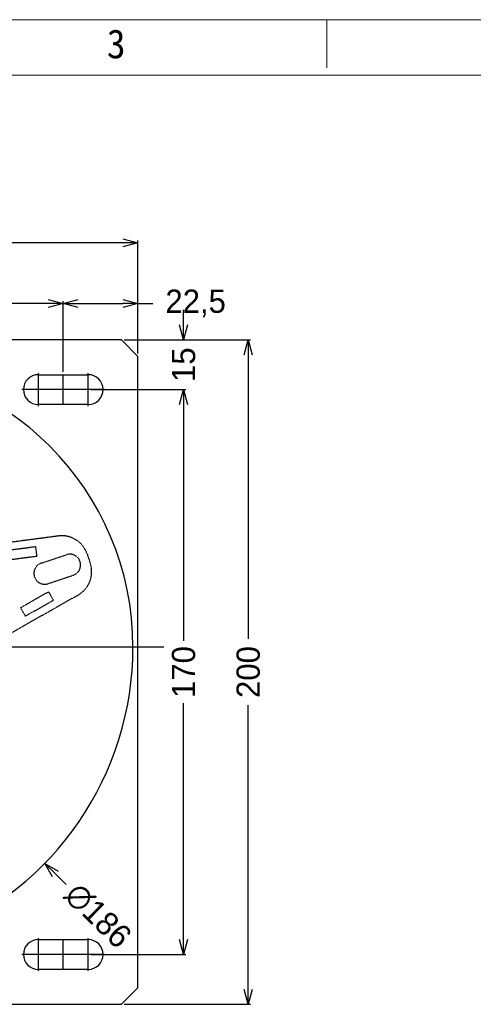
# Model space of a CAD drawing. Header units: millimetres. Extents: x -24622 to 57, y -1603 to 1112.
# Tile 199 of 219: x -474 to -338, y 815 to 1112. Entities that reach past the tile are written whole.
import ezdxf
from ezdxf.enums import TextEntityAlignment as Align
from ezdxf.lldxf.tags import DXFTag

# ---------------------------------------------------------------- set-up
doc = ezdxf.new("R2010")
doc.units = ezdxf.units.MM
doc.linetypes.add('HIDDEN', pattern=[0.2, 0.1, -0.1])
doc.layers.add('DEFAULT_2', color=8, linetype='HIDDEN')
doc.layers.add('用户自定义1', color=4, linetype='Continuous', lineweight=13)
doc.styles.add('样式 2', font='simkai.ttf', dxfattribs={"width": 0.95})
tags = doc.linetypes.add('CENTER', pattern=[2, 1.25, -0.25, 0.25, -0.25]).pattern_tags.tags
tags[10:11] = [DXFTag(74, 4), DXFTag(75, 0), DXFTag(340, '0'), DXFTag(46, 1.0), DXFTag(50, 0.0), DXFTag(44, 0.0), DXFTag(45, 0.0)]
tags[8:9] = [DXFTag(74, 4), DXFTag(75, 0), DXFTag(340, '0'), DXFTag(46, 1.0), DXFTag(50, 0.0), DXFTag(44, 0.0), DXFTag(45, 0.0)]
tags[6:7] = [DXFTag(74, 4), DXFTag(75, 0), DXFTag(340, '0'), DXFTag(46, 1.0), DXFTag(50, 0.0), DXFTag(44, 0.0), DXFTag(45, 0.0)]
tags[4:5] = [DXFTag(74, 4), DXFTag(75, 0), DXFTag(340, '0'), DXFTag(46, 1.0), DXFTag(50, 0.0), DXFTag(44, 0.0), DXFTag(45, 0.0)]
doc.dimstyles.new('7', dxfattribs={"dimtxt": 7, "dimasz": 4.5, "dimexe": 0.7, "dimexo": 0.9, "dimgap": 1.8, "dimtad": 0, "dimtxsty": 'Standard', "dimblk": 'OPEN30', "dimcen": 0, "dimclrd": 5, "dimclre": 3, "dimclrt": 256, "dimadec": 0, "dimazin": 2, "dimtm": 1e-09, "dimtfac": 0.6, "dimtofl": 0, "dimtmove": 0, "dimatfit": 3, "dimldrblk": 'OPEN30', "dimfxl": 1, "dimtolj": 1, "dimarcsym": 0})

# ---------------------------------------------------------------- blocks, each defined once
blk = doc.blocks.new('_Open30')
at = {"color": 0, "linetype": 'ByBlock', "lineweight": -2}
for p, q in [((-1, 0.268), (0, 0)), ((0, 0), (-1, -0.268)), ((0, 0), (-1, 0))]:
    blk.add_line(p, q, dxfattribs=at)
blk = doc.blocks.new('*D108')
at = {"color": 3, "linetype": 'ByBlock', "lineweight": -2}
for p, q in [((-461.27, 1005.6), (-461.27, 1026.86)), ((-438.77, 1011.1), (-438.77, 1026.86))]:
    blk.add_line(p, q, dxfattribs=at)
at = {"color": 5, "linetype": 'ByBlock', "lineweight": -2}
for p, q in [((-456.77, 1026.16), (-443.27, 1026.16)), ((-438.77, 1026.16), (-434.27, 1026.16))]:
    blk.add_line(p, q, dxfattribs=at)
at = {"layer": 'Defpoints', "color": 0, "linetype": 'ByBlock'}
for p in [(-461.27, 1026.16), (-438.77, 1010.2), (-461.27, 1004.7)]:
    blk.add_point(p, dxfattribs=at)
at = {"color": 5, "linetype": 'ByBlock', "lineweight": -2, "xscale": 4.5, "yscale": 4.5, "zscale": 4.5, "rotation": 180}
blk.add_blockref('_Open30', (-461.27, 1026.16), dxfattribs=at)
at = {"color": 5, "linetype": 'ByBlock', "lineweight": -2, "xscale": 4.5, "yscale": 4.5, "zscale": 4.5}
blk.add_blockref('_Open30', (-438.77, 1026.16), dxfattribs=at)
at = {"linetype": 'ByBlock', "insert": (-421.38, 1026.16), "char_height": 7, "attachment_point": 5}
blk.add_mtext('\\A1;22,5', dxfattribs=at)
blk = doc.blocks.new('*D109')
at = {"color": 3, "linetype": 'ByBlock', "lineweight": -2}
for p, q in [((-686.27, 1005.6), (-686.27, 1026.86)), ((-461.27, 1005.6), (-461.27, 1026.86))]:
    blk.add_line(p, q, dxfattribs=at)
at = {"color": 5, "linetype": 'ByBlock', "lineweight": -2}
for p, q in [((-681.77, 1026.16), (-584.9, 1026.16)), ((-465.77, 1026.16), (-562.63, 1026.16))]:
    blk.add_line(p, q, dxfattribs=at)
at = {"layer": 'Defpoints', "color": 0, "linetype": 'ByBlock'}
for p in [(-461.27, 1026.16), (-686.27, 1004.7), (-461.27, 1004.7)]:
    blk.add_point(p, dxfattribs=at)
at = {"color": 5, "linetype": 'ByBlock', "lineweight": -2, "xscale": 4.5, "yscale": 4.5, "zscale": 4.5, "rotation": 180}
blk.add_blockref('_Open30', (-686.27, 1026.16), dxfattribs=at)
at = {"color": 5, "linetype": 'ByBlock', "lineweight": -2, "xscale": 4.5, "yscale": 4.5, "zscale": 4.5}
blk.add_blockref('_Open30', (-461.27, 1026.16), dxfattribs=at)
at = {"linetype": 'ByBlock', "insert": (-573.77, 1026.16), "char_height": 7, "attachment_point": 5}
blk.add_mtext('\\A1;225', dxfattribs=at)
blk = doc.blocks.new('*D110')
at = {"color": 3, "linetype": 'ByBlock', "lineweight": -2}
for p, q in [((-708.77, 1011.1), (-708.77, 1045.04)), ((-438.77, 1011.1), (-438.77, 1045.04))]:
    blk.add_line(p, q, dxfattribs=at)
at = {"color": 5, "linetype": 'ByBlock', "lineweight": -2}
for p, q in [((-704.27, 1044.34), (-584.32, 1044.34)), ((-443.27, 1044.34), (-563.22, 1044.34))]:
    blk.add_line(p, q, dxfattribs=at)
at = {"layer": 'Defpoints', "color": 0, "linetype": 'ByBlock'}
for p in [(-708.77, 1044.34), (-708.77, 1010.2), (-438.77, 1010.2)]:
    blk.add_point(p, dxfattribs=at)
at = {"color": 5, "linetype": 'ByBlock', "lineweight": -2, "xscale": 4.5, "yscale": 4.5, "zscale": 4.5, "rotation": 180}
blk.add_blockref('_Open30', (-708.77, 1044.34), dxfattribs=at)
at = {"color": 5, "linetype": 'ByBlock', "lineweight": -2, "xscale": 4.5, "yscale": 4.5, "zscale": 4.5}
blk.add_blockref('_Open30', (-438.77, 1044.34), dxfattribs=at)
at = {"linetype": 'ByBlock', "insert": (-573.77, 1044.34), "char_height": 7, "attachment_point": 5}
blk.add_mtext('\\A1;270', dxfattribs=at)
blk = doc.blocks.new('*D111')
at = {"color": 5, "linetype": 'ByBlock', "lineweight": -2}
for p, q in [((-424.99, 1019.7), (-424.99, 1024.2)), ((-424.99, 995.7), (-424.99, 991.2))]:
    blk.add_line(p, q, dxfattribs=at)
at = {"color": 3, "linetype": 'ByBlock', "lineweight": -2}
for p, q in [((-442.87, 1015.2), (-424.29, 1015.2)), ((-452.87, 1000.2), (-424.29, 1000.2))]:
    blk.add_line(p, q, dxfattribs=at)
at = {"layer": 'Defpoints', "color": 0, "linetype": 'ByBlock'}
for p in [(-443.77, 1015.2), (-453.77, 1000.2), (-424.99, 1000.2)]:
    blk.add_point(p, dxfattribs=at)
at = {"color": 5, "linetype": 'ByBlock', "lineweight": -2, "xscale": 4.5, "yscale": 4.5, "zscale": 4.5}
for p, rotation in [((-424.99, 1015.2), 270), ((-424.99, 1000.2), 90)]:
    blk.add_blockref('_Open30', p, dxfattribs=dict(at, rotation=rotation))
at = {"linetype": 'ByBlock', "insert": (-424.99, 1007.7), "char_height": 7, "attachment_point": 5, "rotation": 90}
blk.add_mtext('\\A1;15', dxfattribs=at)
blk = doc.blocks.new('*D112')
at = {"color": 3, "linetype": 'ByBlock', "lineweight": -2}
for p, q in [((-452.87, 1000.2), (-424.29, 1000.2)), ((-452.87, 830.2), (-424.29, 830.2))]:
    blk.add_line(p, q, dxfattribs=at)
at = {"color": 5, "linetype": 'ByBlock', "lineweight": -2}
for p, q in [((-424.99, 995.7), (-424.99, 924.59)), ((-424.99, 834.7), (-424.99, 905.82))]:
    blk.add_line(p, q, dxfattribs=at)
at = {"layer": 'Defpoints', "color": 0, "linetype": 'ByBlock'}
for p in [(-453.77, 1000.2), (-453.77, 830.2), (-424.99, 830.2)]:
    blk.add_point(p, dxfattribs=at)
at = {"color": 5, "linetype": 'ByBlock', "lineweight": -2, "xscale": 4.5, "yscale": 4.5, "zscale": 4.5}
for p, rotation in [((-424.99, 1000.2), 90), ((-424.99, 830.2), 270)]:
    blk.add_blockref('_Open30', p, dxfattribs=dict(at, rotation=rotation))
at = {"linetype": 'ByBlock', "insert": (-424.99, 915.2), "char_height": 7, "attachment_point": 5, "rotation": 90}
blk.add_mtext('\\A1;170', dxfattribs=at)
blk = doc.blocks.new('*D113')
at = {"color": 3, "linetype": 'ByBlock', "lineweight": -2}
for p, q in [((-442.87, 1015.2), (-404.81, 1015.2)), ((-442.87, 815.2), (-404.81, 815.2))]:
    blk.add_line(p, q, dxfattribs=at)
at = {"color": 5, "linetype": 'ByBlock', "lineweight": -2}
for p, q in [((-405.51, 1010.7), (-405.51, 925.17)), ((-405.51, 819.7), (-405.51, 905.24))]:
    blk.add_line(p, q, dxfattribs=at)
at = {"layer": 'Defpoints', "color": 0, "linetype": 'ByBlock'}
for p in [(-443.77, 1015.2), (-443.77, 815.2), (-405.51, 815.2)]:
    blk.add_point(p, dxfattribs=at)
at = {"color": 5, "linetype": 'ByBlock', "lineweight": -2, "xscale": 4.5, "yscale": 4.5, "zscale": 4.5}
for p, rotation in [((-405.51, 1015.2), 90), ((-405.51, 815.2), 270)]:
    blk.add_blockref('_Open30', p, dxfattribs=dict(at, rotation=rotation))
at = {"linetype": 'ByBlock', "insert": (-405.51, 915.2), "char_height": 7, "attachment_point": 5, "rotation": 90}
blk.add_mtext('\\A1;200', dxfattribs=at)
blk = doc.blocks.new('*D122')
at = {"color": 5, "linetype": 'ByBlock', "lineweight": -2}
blk.add_line((-460.42, 851.31), (-463.64, 854.46), dxfattribs=at)
at = {"layer": 'Defpoints', "color": 0, "linetype": 'ByBlock'}
for p in [(-599.69, 987.8), (-466.85, 857.61)]:
    blk.add_point(p, dxfattribs=at)
at = {"color": 5, "linetype": 'ByBlock', "lineweight": -2, "xscale": 4.5, "yscale": 4.5, "zscale": 4.5, "rotation": 135.5756287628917}
blk.add_blockref('_Open30', (-466.85, 857.61), dxfattribs=at)
at = {"linetype": 'ByBlock', "insert": (-450.8, 841.88), "char_height": 7, "attachment_point": 5, "rotation": 315.5756}
blk.add_mtext('\\A1;∅186', dxfattribs=at)

msp = doc.modelspace()

# ---------------------------------------------------------------- linework, layer by layer
at = {"color": 7, "linetype": 'Continuous'}
for p, q in [((-443.768, 1015.203), (-703.768, 1015.203)), ((-443.768, 1015.203), (-438.768, 1010.203)), ((-438.768, 820.203), (-438.768, 1010.203)), ((-468.768, 1004.703), (-453.768, 1004.703)), ((-453.768, 995.703), (-468.768, 995.703)), ((-468.768, 834.703), (-453.768, 834.703)), ((-453.768, 825.703), (-468.768, 825.703)), ((-438.768, 820.203), (-443.768, 815.203)), ((-617.268, 815.203), (-443.768, 815.203))]:
    msp.add_line(p, q, dxfattribs=at)
at = {"color": 1, "linetype": 'CENTER', "ltscale": 4.572}
for p, q in [((-468.768, 995.253), (-468.768, 1005.153)), ((-453.768, 995.253), (-453.768, 1005.153)), ((-463.818, 1000.203), (-473.718, 1000.203)), ((-448.818, 1000.203), (-458.718, 1000.203)), ((-468.768, 825.253), (-468.768, 835.153)), ((-453.768, 825.253), (-453.768, 835.153)), ((-463.818, 830.203), (-473.718, 830.203)), ((-448.818, 830.203), (-458.718, 830.203))]:
    msp.add_line(p, q, dxfattribs=at)
at = {"color": 1, "linetype": 'CENTER', "ltscale": 0.9144}
for p, q in [((-461.268, 995.703), (-461.268, 1004.703)), ((-449.268, 1000.203), (-473.268, 1000.203)), ((-461.268, 825.703), (-461.268, 834.703)), ((-449.268, 830.203), (-473.268, 830.203))]:
    msp.add_line(p, q, dxfattribs=at)
at = {"color": 1, "linetype": 'CENTER', "ltscale": 94.488}
msp.add_line((-430.968, 922.703), (-635.568, 922.703), dxfattribs=at)
at = {"color": 7, "linetype": 'Continuous'}
for centre, radius, start, end in [((-525.768, 922.703), 85.5, 0, 180), ((-468.768, 1000.203), 4.5, 90, 270), ((-453.768, 1000.203), 4.5, 270, 90), ((-533.268, 922.703), 93, 291.23572, 0), ((-468.768, 830.203), 4.5, 90, 270), ((-453.768, 830.203), 4.5, 270, 90)]:
    msp.add_arc(centre, radius, start, end, dxfattribs=at)
at = {"layer": 'DEFAULT_2', "color": 8, "linetype": 'HIDDEN'}
for p, q in [((-462.703, 956.144), (-490.645, 952.475)), ((-479.231, 951.712), (-469.646, 952.971)), ((-469.646, 952.971), (-469.258, 950.013)), ((-469.258, 950.013), (-478.843, 948.755)), ((-467.908, 947.976), (-460.321, 950.512)), ((-454.074, 950.748), (-453.126, 947.914)), ((-465.848, 941.811), (-458.26, 944.347)), ((-481.309, 924.545), (-456.777, 938.414)), ((-474.116, 934.613), (-465.701, 939.371)), ((-464.233, 936.774), (-472.648, 932.016)), ((-465.701, 939.371), (-464.233, 936.774)), ((-472.648, 932.016), (-474.116, 934.613))]:
    msp.add_line(p, q, dxfattribs=at)
for centre, radius, start, end in [((-461.661, 948.212), 8, 18.48169, 97.48169), ((-459.29, 947.429), 3.25, 288.48169, 108.48169), ((-466.878, 944.893), 3.25, 108.48169, 288.48169), ((-460.714, 945.378), 8, 299.48169, 18.48169)]:
    msp.add_arc(centre, radius, start, end, dxfattribs=at)
at = {"layer": '用户自定义1', "color": 0, "lineweight": 15, "ltscale": 0.3}
for p, q in [((-381.855, 1097.009), (-381.855, 1111.54)), ((-381.855, 1097.009), (-381.855, 1111.54)), ((-902.224, 1094.829), (40.282, 1094.829))]:
    msp.add_line(p, q, dxfattribs=at)
msp.add_lwpolyline([(-918.935, 1111.54), (-9.852, 1111.54), (56.993, 1111.54)], dxfattribs=at)

# ---------------------------------------------------------------- texts
at = {"layer": '用户自定义1', "color": 0, "lineweight": 15, "ltscale": 0.3, "style": '样式 2', "width": 0.95}
msp.add_text('3', height=8.719, dxfattribs=at).set_placement((-445.309, 1099.915), align=Align.CENTER)

# ---------------------------------------------------------------- dimensions: what is measured, and where the dimension line sits
at = {"color": 5, "linetype": 'ByBlock'}
for base, p1, p2, angle, picture, middle in [((-708.768, 1044.341), (-438.768, 1010.203), (-708.768, 1010.203), 180, '*D110', (-573.768, 1044.341)), ((-461.268, 1026.157), (-686.268, 1004.703), (-461.268, 1004.703), 180, '*D109', (-573.768, 1026.157)), ((-424.992, 1000.203), (-443.768, 1015.203), (-453.768, 1000.203), 90, '*D111', (-424.992, 1007.703)), ((-405.512, 815.203), (-443.768, 1015.203), (-443.768, 815.203), 90, '*D113', (-405.512, 915.203)), ((-424.992, 830.203), (-453.768, 1000.203), (-453.768, 830.203), 90, '*D112', (-424.992, 915.203))]:
    dim = msp.add_linear_dim(base=base, p1=p1, p2=p2, angle=angle, dimstyle='7', dxfattribs=at)
    dim.commit()
    dim.dimension.update_dxf_attribs({"geometry": picture, "text_midpoint": middle})
dim = msp.add_linear_dim(base=(-461.268, 1026.157), p1=(-438.768, 1010.203), p2=(-461.268, 1004.703), angle=180, dimstyle='7', dxfattribs=at)
dim.commit()
dim.dimension.update_dxf_attribs({"geometry": '*D108', "text_midpoint": (-421.384, 1026.157), "dimtype": 160})
dim = msp.add_diameter_dim_2p(p1=(-599.686, 987.8), p2=(-466.849, 857.606), dimstyle='7', dxfattribs=at)
dim.commit()
dim.dimension.update_dxf_attribs({"geometry": '*D122', "text_midpoint": (-450.804, 841.88)})

doc.saveas('drawing.dxf')
